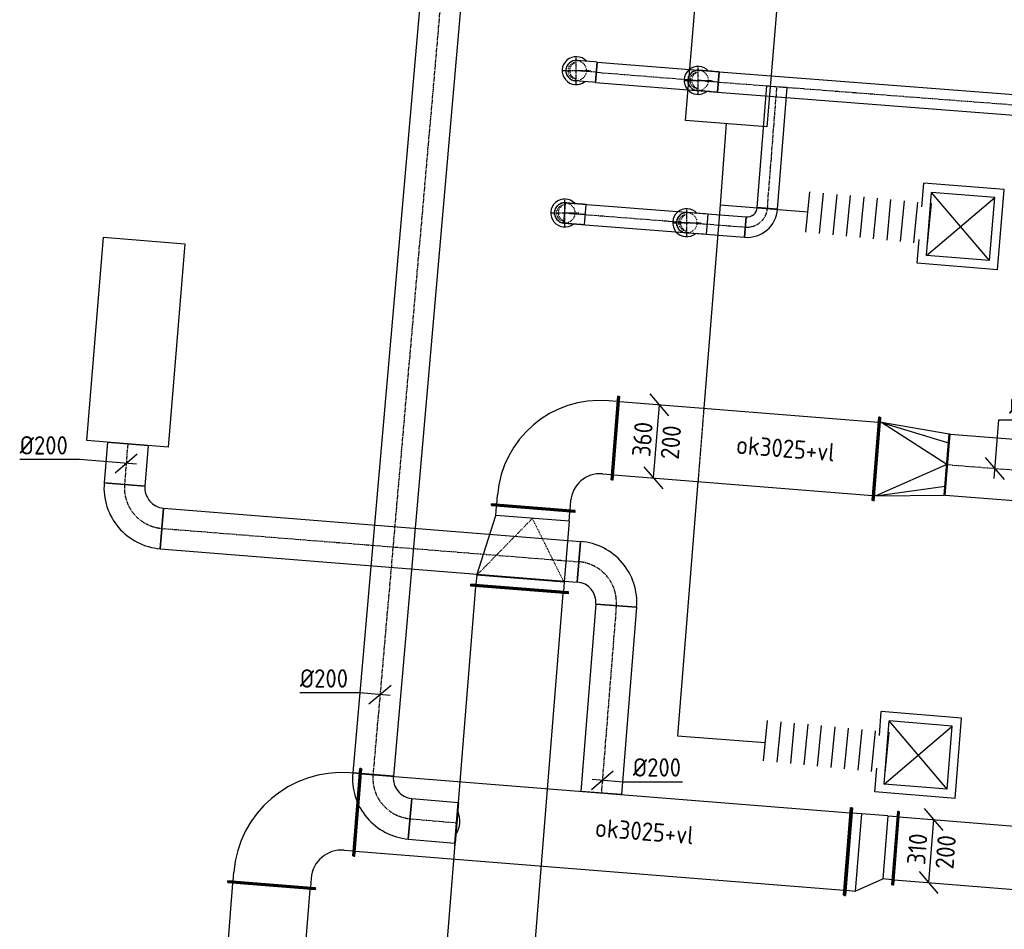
# Model space of a CAD drawing. Header units: millimetres. Extents: x -17664 to 48661, y -98 to 70975.
# Tile 50 of 62: x 9572 to 14397, y 49160 to 53620. Entities that reach past the tile are written whole.
import ezdxf

# ---------------------------------------------------------------- set-up
doc = ezdxf.new("R2010")
doc.units = ezdxf.units.MM
for name, pattern in [('CENTER2', [28.575, 19.05, -3.175, 3.175, -3.175]), ('HIDDEN2', [4.7625, 3.175, -1.5875]), ('SMALL_DASH', [1.5, 0.5, -1])]:
    doc.linetypes.add(name, pattern=pattern)
for name, color, linetype in [('WL570---_APP', 2, 'Continuous'), ('WL570---_RETOUR_D', 4, 'Continuous'), ('WL570---_RETOUR_HL', 1, 'CENTER2'), ('WL570---_RETOUR_RST', 4, 'Continuous'), ('WL570---_TOEVOER_D', 3, 'Continuous'), ('WL570---_TOEVOER_HL', 1, 'CENTER2'), ('WL570---_TOEVOER_RST', 3, 'Continuous'), ('WL570---_TOEVOER_RST_HL', 1, 'CENTER2'), ('WM570---', 1, 'Continuous'), ('WM570---_RETOUR', 1, 'Continuous'), ('WM570---_TOEVOER', 1, 'Continuous')]:
    doc.layers.add(name, color=color, linetype=linetype)
doc.styles.add('STABICAD-018', font='ISOCP.SHX', dxfattribs={"height": 90})
doc.styles.add('STABICAD-025', font='ISOCP.SHX', dxfattribs={"height": 125})

# ---------------------------------------------------------------- blocks, each defined once
blk = doc.blocks.new('*U964')
at = {"color": 0, "linetype": 'Continuous'}
for p, q in [((0, 215, -3125), (5, 215, -3125)), ((0, -215, -3125), (0, 215, -3125)), ((5, -215, -3125), (5, 215, -3125)), ((942.7, 215, -3125), (937.7, 215, -3125)), ((937.7, -215, -3125), (937.7, 215, -3125)), ((942.7, -215, -3125), (942.7, 215, -3125)), ((5, 190, -3125), (937.7, 190, -3125)), ((5, -190, -3125), (937.7, -190, -3125)), ((0, -215, -3125), (5, -215, -3125)), ((942.7, -215, -3125), (937.7, -215, -3125))]:
    blk.add_line(p, q, dxfattribs=at)
at = {"layer": 'WM570---_TOEVOER', "color": 2, "style": 'STABICAD-018'}
for tag, p in [('SECTIONCODE', (10613.3, 48842.7, 3125)), ('POSITIONCODE', (10613.3, 48842.7, 3125)), ('CODE', (10731.3, 48436.5, 3125))]:
    blk.add_attdef(tag, p, '', height=1.8, dxfattribs=at)
blk = doc.blocks.new('*U984')
at = {"color": 0, "linetype": 'Continuous'}
for p, q in [((0, 240, -2915), (5, 240, -2915)), ((0, -240, -2915), (0, 240, -2915)), ((5, -240, -2915), (5, 240, -2915)), ((5, 215, -2915), (2539.6, 215, -2915)), ((2544.6, 240, -2915), (2539.6, 240, -2915)), ((2539.6, -240, -2915), (2539.6, 240, -2915)), ((2544.6, -240, -2915), (2544.6, 240, -2915)), ((0, -240, -2915), (5, -240, -2915)), ((5, -215, -2915), (2539.6, -215, -2915)), ((2544.6, -240, -2915), (2539.6, -240, -2915))]:
    blk.add_line(p, q, dxfattribs=at)
at = {"layer": 'WM570---_RETOUR', "color": 2, "style": 'STABICAD-018'}
for tag, p in [('SECTIONCODE', (11723.5, 48986.2, 2915)), ('POSITIONCODE', (11723.5, 48986.2, 2915)), ('CODE', (11818.4, 48292.3, 2915))]:
    blk.add_attdef(tag, p, '', height=1.8, dxfattribs=at)
blk = doc.blocks.new('*U970')
at = {"color": 0, "linetype": 'Continuous'}
for p, q in [((0, 215, -3125), (5, 215, -3125)), ((0, -215, -3125), (0, 215, -3125)), ((5, -215, -3125), (5, 215, -3125)), ((2413.4, 215, -3125), (2408.4, 215, -3125)), ((2408.4, -215, -3125), (2408.4, 215, -3125)), ((2413.4, -215, -3125), (2413.4, 215, -3125)), ((5, 190, -3125), (2408.4, 190, -3125)), ((5, -190, -3125), (2408.4, -190, -3125)), ((0, -215, -3125), (5, -215, -3125)), ((2413.4, -215, -3125), (2408.4, -215, -3125))]:
    blk.add_line(p, q, dxfattribs=at)
at = {"layer": 'WM570---_TOEVOER', "color": 2, "style": 'STABICAD-018'}
for tag, p in [('SECTIONCODE', (11632.4, 49851.8, 3125)), ('POSITIONCODE', (11632.4, 49851.8, 3125)), ('CODE', (11226.2, 49733.8, 3125))]:
    blk.add_attdef(tag, p, '', height=1.8, rotation=270, dxfattribs=at)
blk = doc.blocks.new('*U965')
at = {"color": 0, "linetype": 'Continuous'}
for p, q in [((-390, 215, -3125), (-385, 215, -3125)), ((-390, -215, -3125), (-390, 215, -3125)), ((-385, -215, -3125), (-385, 215, -3125)), ((-385, 190, -3125), (-340, 190, -3125)), ((-340, -190, -3125), (-385, -190, -3125)), ((-390, -215, -3125), (-385, -215, -3125)), ((-215, -390, -3125), (-215, -385, -3125)), ((-215, -385, -3125), (215, -385, -3125)), ((-190, -340, -3125), (-190, -385, -3125)), ((190, -385, -3125), (190, -340, -3125)), ((215, -390, -3125), (215, -385, -3125)), ((-215, -390, -3125), (215, -390, -3125))]:
    blk.add_line(p, q, dxfattribs=at)
for radius in [530, 150]:
    blk.add_arc((-340, -340, -3125), radius, 360, 90, dxfattribs=at)
at = {"layer": 'WM570---_TOEVOER', "color": 2, "style": 'STABICAD-018'}
for tag in ['CODE', 'SECTIONCODE', 'POSITIONCODE']:
    blk.add_attdef(tag, (10837.6, 49764.9, 3125), '', height=1.8, dxfattribs=at)
blk = doc.blocks.new('*U960')
at = {"color": 0, "linetype": 'Continuous'}
for p, q in [((0, 100, -2915), (4547.5, 100, -2915)), ((0, -100, -2915), (0, 100, -2915)), ((4547.5, 100, -2915), (4547.5, -100, -2915)), ((0, -100, -2915), (4547.5, -100, -2915))]:
    blk.add_line(p, q, dxfattribs=at)
at = {"layer": 'WL570---_TOEVOER_HL', "linetype": 'CENTER2'}
blk.add_line((0, 0, -2915), (4547.5, 0, -2915), dxfattribs=at)
at = {"layer": 'WM570---_RETOUR', "color": 2, "style": 'STABICAD-018'}
for tag in ['CODE', 'SECTIONCODE', 'POSITIONCODE']:
    blk.add_attdef(tag, (11699.7, 54449.3, 2915), '', height=1.8, dxfattribs=at)
blk = doc.blocks.new('*U957')
at = {"color": 0, "linetype": 'Continuous'}
for p, q in [((-100, 200, -2915), (100, 200, -2915)), ((-200, -100, -2915), (-200, 100, -2915))]:
    blk.add_line(p, q, dxfattribs=at)
for radius, end in [(100, 360), (300, 0)]:
    blk.add_arc((-200, 200, -2915), radius, 270, end, dxfattribs=at)
at = {"layer": 'WL570---_TOEVOER_HL', "linetype": 'CENTER2'}
blk.add_arc((-200, 200, -2915), 200, 270, 360, dxfattribs=at)
at = {"layer": 'WM570---_RETOUR', "color": 2, "style": 'STABICAD-018'}
for tag in ['CODE', 'SECTIONCODE', 'POSITIONCODE']:
    blk.add_attdef(tag, (11285.9, 49719.9, 2915), '', height=1.8, dxfattribs=at)
blk = doc.blocks.new('*U988')
at = {"color": 0, "linetype": 'Continuous'}
for p, q in [((0, 100, -2915), (228.7, 100, -2915)), ((0, -100, -2915), (0, 100, -2915)), ((228.7, 100, -2915), (228.7, -100, -2915)), ((0, -100, -2915), (228.7, -100, -2915))]:
    blk.add_line(p, q, dxfattribs=at)
at = {"layer": 'WL570---_TOEVOER_HL', "linetype": 'CENTER2'}
blk.add_line((0, 0, -2915), (228.7, 0, -2915), dxfattribs=at)
at = {"layer": 'WM570---_RETOUR', "color": 2, "style": 'STABICAD-018'}
for tag, p in [('SECTIONCODE', (11587.5, 49844.1, 2915)), ('POSITIONCODE', (11587.5, 49844.1, 2915)), ('CODE', (11485.1, 49702.5, 2915))]:
    blk.add_attdef(tag, p, '', height=1.8, dxfattribs=at)
blk = doc.blocks.new('*U986')
at = {"color": 0, "linetype": 'Continuous'}
for p, q in [((0, 115, -2915), (0, 56.8, -2915)), ((0, 100, -2915), (1, 100, -2915)), ((0, 56.8, -2915), (0, 100, -2915)), ((1, 100, -2915), (1, -100, -2915)), ((0, 0.3, -2915), (0, 56.8, -2915)), ((0, -56.8, -2915), (0, 56.8, -2915)), ((1, 95, -2915), (1.5, 95, -2915)), ((0.2, -100, -2915), (1, -100, -2915))]:
    blk.add_line(p, q, dxfattribs=at)
at = {"color": 2, "linetype": 'SMALL_DASH'}
for p, q in [((0, -56.8, -2915), (0, 0.3, -2915)), ((0, -100, -2915), (0, -56.8, -2915)), ((0, -56.8, -2915), (0, -115, -2915)), ((0, -100, -2915), (0.2, -100, -2915))]:
    blk.add_line(p, q, dxfattribs=at)
at = {"color": 0, "linetype": 'Continuous'}
blk.add_arc((100, 0, -2915), 115, 150.3981, 209.6019, dxfattribs=at)
at = {"layer": 'WL570---_TOEVOER_HL', "linetype": 'CENTER2'}
blk.add_line((0, 0, -2915), (1, 0, -2915), dxfattribs=at)
at = {"layer": 'WM570---_RETOUR', "color": 2, "style": 'STABICAD-018'}
for tag in ['CODE', 'SECTIONCODE', 'POSITIONCODE']:
    blk.add_attdef(tag, (11714, 49682.5, 2915), '', height=1.8, dxfattribs=at)
blk = doc.blocks.new('*U978')
at = {"color": 0, "linetype": 'Continuous'}
for p, q in [((-99.6, 8.7, -2915), (-392.7, 8.7, -2915)), ((49.8, -4.4, -2915), (-99.6, 8.7, -2915)), ((-54.2, -45.5, -2915), (54.2, 45.5, -2915))]:
    blk.add_line(p, q, dxfattribs=at)
at = {"color": 0, "linetype": 'Continuous', "style": 'STABICAD-018'}
blk.add_text('%%c200', height=90, dxfattribs=at).set_placement((-392.7, 33.7, -2915))
at = {"layer": 'WM570---_RETOUR', "color": 2, "style": 'STABICAD-018'}
blk.add_attdef('CODE', (11337.7, 50311.5, 2915), '', height=1.8, dxfattribs=at)
blk = doc.blocks.new('*U948')
at = {"color": 0, "linetype": 'Continuous'}
for p, q in [((0, 100, -3000), (200, 100, -3000)), ((0, -100, -3000), (0, 100, -3000)), ((200, 100, -3000), (200, -100, -3000)), ((0, -100, -3000), (200, -100, -3000))]:
    blk.add_line(p, q, dxfattribs=at)
at = {"layer": 'WL570---_RETOUR_HL', "linetype": 'CENTER2'}
blk.add_line((0, 0, -3000), (200, 0, -3000), dxfattribs=at)
at = {"layer": 'WM570---_RETOUR', "color": 2, "style": 'STABICAD-018'}
for tag, p in [('CODE', (10101.4, 51540.5, 3000)), ('SECTIONCODE', (10244.9, 51453.5, 3000)), ('POSITIONCODE', (10244.9, 51453.5, 3000))]:
    blk.add_attdef(tag, p, '', height=1.8, dxfattribs=at)
blk = doc.blocks.new('*U950')
at = {"color": 0, "linetype": 'Continuous'}
for p, q in [((-100, 200, -3000), (100, 200, -3000)), ((-200, -100, -3000), (-200, 100, -3000))]:
    blk.add_line(p, q, dxfattribs=at)
for radius, end in [(100, 360), (300, 0)]:
    blk.add_arc((-200, 200, -3000), radius, 270, end, dxfattribs=at)
at = {"layer": 'WL570---_RETOUR_HL', "linetype": 'CENTER2'}
blk.add_arc((-200, 200, -3000), 200, 270, 0, dxfattribs=at)
at = {"layer": 'WM570---_RETOUR', "color": 2, "style": 'STABICAD-018'}
for tag, p in [('CODE', (10069.5, 51241.8, 3000)), ('SECTIONCODE', (10069.5, 51141.8, 3000)), ('POSITIONCODE', (10069.5, 51141.8, 3000))]:
    blk.add_attdef(tag, p, '', height=1.8, dxfattribs=at)
blk = doc.blocks.new('*U949')
at = {"color": 0, "linetype": 'Continuous'}
for p, q in [((0, 100, -3000), (2050, 100, -3000)), ((0, -100, -3000), (0, 100, -3000)), ((2050, 100, -3000), (2050, -100, -3000)), ((0, -100, -3000), (2050, -100, -3000))]:
    blk.add_line(p, q, dxfattribs=at)
at = {"layer": 'WL570---_RETOUR_HL', "linetype": 'CENTER2'}
blk.add_line((0, 0, -3000), (2050, 0, -3000), dxfattribs=at)
at = {"layer": 'WM570---_RETOUR', "color": 2, "style": 'STABICAD-018'}
for tag, p in [('SECTIONCODE', (11253.2, 51197.5, 3000)), ('POSITIONCODE', (11253.2, 51197.5, 3000)), ('CODE', (10268.8, 51125.8, 3000))]:
    blk.add_attdef(tag, p, '', height=1.8, dxfattribs=at)
blk = doc.blocks.new('*U951')
at = {"color": 0, "linetype": 'Continuous'}
for p, q in [((-200, -100, -3000), (-200, 100, -3000)), ((100, -200, -3000), (-100, -200, -3000))]:
    blk.add_line(p, q, dxfattribs=at)
for radius, start in [(300, 360), (100, 0)]:
    blk.add_arc((-200, -200, -3000), radius, start, 90, dxfattribs=at)
at = {"layer": 'WL570---_RETOUR_HL', "linetype": 'CENTER2'}
blk.add_arc((-200, -200, -3000), 200, 0, 90, dxfattribs=at)
at = {"layer": 'WM570---_RETOUR', "color": 2, "style": 'STABICAD-018'}
for tag in ['CODE', 'SECTIONCODE', 'POSITIONCODE']:
    blk.add_attdef(tag, (12511.6, 50946.4, 3000), '', height=1.8, dxfattribs=at)
blk = doc.blocks.new('*U953')
at = {"color": 0, "linetype": 'Continuous'}
for p, q in [((0, 100, -3000), (921.2, 100, -3000)), ((0, -100, -3000), (0, 100, -3000)), ((921.2, 100, -3000), (921.2, -100, -3000)), ((0, -100, -3000), (921.2, -100, -3000))]:
    blk.add_line(p, q, dxfattribs=at)
at = {"layer": 'WL570---_RETOUR_HL', "linetype": 'CENTER2'}
blk.add_line((0, 0, -3000), (921.2, 0, -3000), dxfattribs=at)
at = {"layer": 'WM570---_RETOUR', "color": 2, "style": 'STABICAD-018'}
for tag, p in [('CODE', (12495.7, 50747, 3000)), ('SECTIONCODE', (12615.3, 50360.8, 3000)), ('POSITIONCODE', (12615.3, 50360.8, 3000))]:
    blk.add_attdef(tag, p, '', height=1.8, dxfattribs=at)
blk = doc.blocks.new('*U952')
at = {"color": 0, "linetype": 'Continuous'}
for p, q in [((-228.9, 18.3, -3000), (-522, 18.3, -3000)), ((49.8, -4, -3000), (-228.9, 18.3, -3000)), ((-53.8, -45.9, -3000), (53.8, 45.9, -3000))]:
    blk.add_line(p, q, dxfattribs=at)
at = {"color": 0, "linetype": 'Continuous', "style": 'STABICAD-018'}
blk.add_text('%%c200', height=90, dxfattribs=at).set_placement((-522, 43.3, -3000))
at = {"layer": 'WM570---_RETOUR', "color": 2, "style": 'STABICAD-018'}
blk.add_attdef('CODE', (10093.7, 51444.8, 3000), '', height=1.8, dxfattribs=at)
blk = doc.blocks.new('*U954')
at = {"color": 0, "linetype": 'Continuous'}
for p, q in [((-53.8, -45.9, -3000), (53.8, 45.9, -3000)), ((-49.8, 4, -3000), (99.7, -8, -3000)), ((99.7, -8, -3000), (392.8, -8, -3000))]:
    blk.add_line(p, q, dxfattribs=at)
at = {"color": 0, "linetype": 'Continuous', "style": 'STABICAD-018'}
blk.add_text('%%c200', height=90, dxfattribs=at).set_placement((149.7, 17, -3000))
at = {"layer": 'WM570---_RETOUR', "color": 2, "style": 'STABICAD-018'}
blk.add_attdef('CODE', (12454.1, 50227.7, 3000), '', height=1.8, dxfattribs=at)
blk = doc.blocks.new('*U983')
at = {"color": 0, "linetype": 'Continuous'}
for p, q in [((0, 240, -2915), (5, 240, -2915)), ((0, -240, -2915), (0, 240, -2915)), ((5, -240, -2915), (5, 240, -2915)), ((50, 215, -2915), (5, 215, -2915)), ((50, 215, -2915), (350, 145, -2915)), ((50, -215, -2915), (50, 215, -2915)), ((350, 145, -2915), (395, 145, -2915)), ((350, -215, -2915), (350, 145, -2915)), ((400, 170, -2915), (395, 170, -2915)), ((395, -240, -2915), (395, 170, -2915)), ((400, -240, -2915), (400, 170, -2915)), ((0, -240, -2915), (5, -240, -2915)), ((50, -215, -2915), (5, -215, -2915)), ((350, -215, -2915), (50, -215, -2915)), ((350, -215, -2915), (395, -215, -2915)), ((400, -240, -2915), (395, -240, -2915))]:
    blk.add_line(p, q, dxfattribs=at)
at = {"color": 2, "linetype": 'SMALL_DASH'}
for p in [(50, 215, -100), (50, -215, -100)]:
    blk.add_line(p, (350, -35, 110), dxfattribs=at)
at = {"layer": 'WM570---_RETOUR', "color": 2, "style": 'STABICAD-018'}
for tag in ['CODE', 'SECTIONCODE', 'POSITIONCODE']:
    blk.add_attdef(tag, (12021.7, 50828.8, 2915), '', height=1.8, dxfattribs=at)
blk = doc.blocks.new('*U982')
at = {"color": 0, "linetype": 'Continuous'}
for p, q in [((-375, 205, -3125), (-370, 205, -3125)), ((-375, -205, -3125), (-375, 205, -3125)), ((-370, -205, -3125), (-370, 205, -3125)), ((-370, 180, -3125), (-325, 180, -3125)), ((-325, -180, -3125), (-370, -180, -3125)), ((-375, -205, -3125), (-370, -205, -3125)), ((-180, -325, -3125), (-180, -370, -3125)), ((180, -370, -3125), (180, -325, -3125)), ((-205, -375, -3125), (-205, -370, -3125)), ((-205, -370, -3125), (205, -370, -3125)), ((-205, -375, -3125), (205, -375, -3125)), ((205, -375, -3125), (205, -370, -3125))]:
    blk.add_line(p, q, dxfattribs=at)
for radius in [505, 145]:
    blk.add_arc((-325, -325, -3125), radius, 0, 90, dxfattribs=at)
at = {"layer": 'WM570---_RETOUR', "color": 2, "style": 'STABICAD-018'}
for tag, p in [('CODE', (12118.5, 51698.5, 3125)), ('SECTIONCODE', (12118.5, 51598.5, 3125)), ('POSITIONCODE', (12118.5, 51598.5, 3125))]:
    blk.add_attdef(tag, p, '', height=1.8, dxfattribs=at)
blk = doc.blocks.new('*U981')
at = {"color": 0, "linetype": 'Continuous'}
for p, q in [((0, 205, -3125), (5, 205, -3125)), ((0, -205, -3125), (0, 205, -3125)), ((5, -205, -3125), (5, 205, -3125)), ((1283.1, 205, -3125), (1278.1, 205, -3125)), ((1278.1, -205, -3125), (1278.1, 205, -3125)), ((1283.1, -205, -3125), (1283.1, 205, -3125)), ((5, 180, -3125), (1278.1, 180, -3125)), ((5, -180, -3125), (1278.1, -180, -3125)), ((0, -205, -3125), (5, -205, -3125)), ((1283.1, -205, -3125), (1278.1, -205, -3125))]:
    blk.add_line(p, q, dxfattribs=at)
at = {"layer": 'WM570---_RETOUR', "color": 2, "style": 'STABICAD-018'}
for tag, p in [('SECTIONCODE', (13008.8, 51677.8, 3125)), ('POSITIONCODE', (13008.8, 51677.8, 3125)), ('CODE', (12492.3, 51568.6, 3125))]:
    blk.add_attdef(tag, p, '', height=1.8, dxfattribs=at)
blk = doc.blocks.new('*U1267')
at = {"color": 0, "linetype": 'Continuous'}
for p, q in [((60.2, 125.6, -3125), (-31.5, 233.3, -3125)), ((-14.4, -179.4, -3125), (14.4, 179.4, -3125)), ((31.5, -233.3, -3125), (-60.2, -125.6, -3125))]:
    blk.add_line(p, q, dxfattribs=at)
at = {"color": 0, "linetype": 'Continuous', "style": 'STABICAD-018'}
for s, p in [('360', (-31.4, -78.8, -3125)), ('200', (108.1, -91.1, -3125))]:
    blk.add_text(s, height=90, rotation=85.4253, dxfattribs=at).set_placement(p)
at = {"layer": 'WL570---_APP', "color": 2, "style": 'STABICAD-018'}
blk.add_attdef('CODE', (12693.2, 51552.5, 3125), '', height=1.8, dxfattribs=at)
blk = doc.blocks.new('*U971')
at = {"color": 0, "linetype": 'Continuous'}
for p, q in [((0, 180, -3125), (5, 180, -3125)), ((0, -180, -3125), (0, 180, -3125)), ((5, -180, -3125), (5, 180, -3125)), ((5, 155, -3125), (2259.3, 155, -3125)), ((2264.3, 180, -3125), (2259.3, 180, -3125)), ((2259.3, -180, -3125), (2259.3, 180, -3125)), ((2264.3, -180, -3125), (2264.3, 180, -3125)), ((0, -180, -3125), (5, -180, -3125)), ((5, -155, -3125), (2259.3, -155, -3125)), ((2264.3, -180, -3125), (2259.3, -180, -3125))]:
    blk.add_line(p, q, dxfattribs=at)
at = {"layer": 'WM570---_TOEVOER', "color": 2, "style": 'STABICAD-018'}
for tag in ['SECTIONCODE', 'POSITIONCODE']:
    blk.add_attdef(tag, (14257.9, 49676.9, 3125), '', height=1.8, dxfattribs=at)
blk.add_attdef('CODE', (13864.6, 49557.8, 3125), '', height=1.8, rotation=270, dxfattribs=at)
blk = doc.blocks.new('*U967')
at = {"color": 0, "linetype": 'Continuous'}
for p, q in [((180.6, 250, -3125), (175.6, 250, -3125)), ((175.6, -180, -3125), (175.6, 250, -3125)), ((180.6, -180, -3125), (180.6, 250, -3125)), ((130.6, 225, -3125), (0, 155, -3125)), ((175.6, 225, -3125), (130.6, 225, -3125)), ((130.6, -155, -3125), (130.6, 225, -3125)), ((-50, 180, -3125), (-45, 180, -3125)), ((-50, -180, -3125), (-50, 180, -3125)), ((-45, -180, -3125), (-45, 180, -3125)), ((-45, 155, -3125), (0, 155, -3125)), ((0, -155, -3125), (0, 155, -3125)), ((-50, -180, -3125), (-45, -180, -3125)), ((0, -155, -3125), (-45, -155, -3125)), ((0, -155, -3125), (130.6, -155, -3125)), ((130.6, -155, -3125), (175.6, -155, -3125)), ((180.6, -180, -3125), (175.6, -180, -3125))]:
    blk.add_line(p, q, dxfattribs=at)
at = {"layer": 'WM570---_TOEVOER', "color": 2, "style": 'STABICAD-018'}
for tag in ['SECTIONCODE', 'CODE', 'POSITIONCODE']:
    blk.add_attdef(tag, (13814.7, 49561.8, 3125), '', height=1.8, dxfattribs=at)
blk = doc.blocks.new('*U1258')
at = {"color": 0, "linetype": 'Continuous'}
for p, q in [((58.2, 100.7, -3125), (-33.5, 208.3, -3125)), ((-12.4, -154.5, -3125), (12.4, 154.5, -3125)), ((33.5, -208.3, -3125), (-58.2, -100.7, -3125))]:
    blk.add_line(p, q, dxfattribs=at)
at = {"color": 0, "linetype": 'Continuous', "style": 'STABICAD-018'}
for s, p in [('310', (-30.7, -69.8, -3125)), ('200', (108.1, -91.1, -3125))]:
    blk.add_text(s, height=90, rotation=85.4253, dxfattribs=at).set_placement(p)
at = {"layer": 'WL570---_APP', "color": 2, "style": 'STABICAD-018'}
blk.add_attdef('CODE', (14039.9, 49543.8, 3125), '', height=1.8, dxfattribs=at)
blk = doc.blocks.new('*U989')
at = {"color": 0, "linetype": 'Continuous'}
for p, q in [((-5, 205, -3125), (0, 205, -3125)), ((-5, -205, -3125), (-5, 205, -3125)), ((0, -205, -3125), (0, 205, -3125)), ((5, 180, -3125), (0, 180, -3125)), ((340, 0, -3125), (5, 180, -3125)), ((5, 180, -3125), (340, 106.1, -3125)), ((340, 150, -3125), (5, 180, -3125)), ((345, 150, -3125), (340, 150, -3125)), ((340, -150, -3125), (340, 150, -3125)), ((345, -150, -3125), (345, 150, -3125)), ((340, 0, -3125), (5, -180, -3125)), ((5, -180, -3125), (340, -106.1, -3125)), ((5, -180, -3125), (0, -180, -3125)), ((5, -180, -3125), (340, -150, -3125)), ((345, -150, -3125), (340, -150, -3125)), ((-5, -205, -3125), (0, -205, -3125))]:
    blk.add_line(p, q, dxfattribs=at)
at = {"layer": 'WM570---_RETOUR', "color": 2, "style": 'STABICAD-018'}
for tag, p in [('CODE', (13776.3, 51565.9, 3125)), ('SECTIONCODE', (13776.3, 51465.9, 3125)), ('POSITIONCODE', (13776.3, 51465.9, 3125))]:
    blk.add_attdef(tag, p, '', height=1.8, dxfattribs=at)
blk = doc.blocks.new('*U994')
at = {"color": 0, "linetype": 'Continuous'}
for p, q in [((0, 150, -3125), (3160.4, 150, -3125)), ((0, -150, -3125), (0, 150, -3125)), ((3160.4, 150, -3125), (3160.4, -150, -3125)), ((0, -150, -3125), (3160.4, -150, -3125))]:
    blk.add_line(p, q, dxfattribs=at)
at = {"layer": 'WL570---_TOEVOER_HL', "linetype": 'CENTER2'}
blk.add_line((0, 0, -3125), (3160.4, 0, -3125), dxfattribs=at)
at = {"layer": 'WM570---_RETOUR', "color": 2, "style": 'STABICAD-018'}
for tag in ['CODE', 'SECTIONCODE', 'POSITIONCODE']:
    blk.add_attdef(tag, (14120.2, 51438.4, 3125), '', height=1.8, dxfattribs=at)
blk = doc.blocks.new('*U1272')
at = {"color": 0, "linetype": 'Continuous'}
for p, q in [((-4, -49.8, -3125), (19.1, 238.9, -3125)), ((19.1, 238.9, -3125), (312.2, 238.9, -3125)), ((45.9, -53.8, -3125), (-45.9, 53.8, -3125))]:
    blk.add_line(p, q, dxfattribs=at)
at = {"color": 0, "linetype": 'Continuous', "style": 'STABICAD-018'}
blk.add_text('%%c300', height=90, dxfattribs=at).set_placement((69.1, 263.9, -3125))
at = {"layer": 'WL570---_APP', "color": 2, "style": 'STABICAD-018'}
blk.add_attdef('CODE', (14351.7, 51419.8, 3125), '', height=1.8, dxfattribs=at)
blk = doc.blocks.new('*U1237')
at = {"color": 0, "linetype": 'Continuous'}
for p, q in [((197.5, 197.5, -2700), (-197.5, 197.5, -2700)), ((-197.5, 80, -2700), (-197.5, 197.5, -2700)), ((197.5, -197.5, -2700), (197.5, 197.5, -2700)), ((155, 155, -2700), (-155, 155, -2700)), ((-155, -155, -2700), (-155, 155, -2700)), ((155, -155, -2700), (-155, 155, -2700)), ((-155, -155, -2700), (155, 155, -2700)), ((155, -155, -2700), (155, 155, -2700)), ((-197.5, -197.5, -2700), (-197.5, -80, -2700)), ((155, -155, -2700), (-155, -155, -2700)), ((197.5, -197.5, -2700), (-197.5, -197.5, -2700))]:
    blk.add_line(p, q, dxfattribs=at)
at = {"layer": 'WL570---_TOEVOER_RST_HL', "linetype": 'CENTER2'}
blk.add_circle((0, 0, -2700), 0.0125, dxfattribs=at)
at = {"layer": 'WM570---', "color": 1, "style": 'STABICAD-018'}
blk.add_attdef('PRODUCTCODE', (9978.6, 24204, 2700), '', height=1.8, rotation=355.4, dxfattribs=at)
at = {"layer": 'WM570---', "color": 2}
for tag, p, style in [('CODE', (9946.8, 23809.3, 2700), 'STABICAD-018'), ('SECTIONCODE', (9938.8, 23709.6, 2700), 'STABICAD-025'), ('MATERIALCODE', (9938.8, 23709.6, 2700), 'STABICAD-025'), ('POSITIONCODE', (9938.8, 23709.6, 2700), 'STABICAD-025'), ('FLOWPREFIX', (9921.4, 23213.4, 2700), 'STABICAD-018'), ('FLOW', (9943.9, 23211.6, 2700), 'STABICAD-018'), ('FLOWSUFFIX', (10109.9, 23198.3, 2700), 'STABICAD-018')]:
    blk.add_attdef(tag, p, '', height=1.8, rotation=355.4, dxfattribs=dict(at, style=style))
blk = doc.blocks.new('*U1240')
at = {"color": 0, "linetype": 'Continuous'}
for p, q in [((0, -100, -3000), (0, 100, -3000)), ((66.4, 100, -3000), (66.4, -100, -3000)), ((132.7, 100, -3000), (132.7, -100, -3000)), ((199.1, 100, -3000), (199.1, -100, -3000)), ((265.5, 100, -3000), (265.5, -100, -3000)), ((331.8, 100, -3000), (331.8, -100, -3000)), ((398.2, 100, -3000), (398.2, -100, -3000)), ((464.6, 100, -3000), (464.6, -100, -3000)), ((530.9, 100, -3000), (530.9, -100, -3000)), ((597.3, 100, -3000), (597.3, -100, -3000))]:
    blk.add_line(p, q, dxfattribs=at)
at = {"layer": 'WL570---_TOEVOER_D', "color": 2, "style": 'STABICAD-018'}
for tag in ['CODE', 'SECTIONCODE', 'POSITIONCODE']:
    blk.add_attdef(tag, (13434.3, 52676.9, 3000), '', height=1.8, dxfattribs=at)
blk = doc.blocks.new('*U1314')
at = {"color": 0, "linetype": 'Continuous'}
blk.add_arc((0, 0, -2700), 68.5, 42.3055, 308.545, dxfattribs=at)
at = {"layer": 'WM570---_RETOUR', "color": 2, "style": 'STABICAD-018'}
for tag, p in [('CODE', (3601.8, 56684.3, 2700)), ('SECTIONCODE', (3601.8, 56584.3, 2700)), ('MATERIALCODE', (3601.8, 56584.3, 2700)), ('POSITIONCODE', (3601.8, 56584.3, 2700)), ('FLOWPREFIX', (3831.5, 56544.3, 2700)), ('FLOW', (3854, 56544.3, 2700)), ('FLOWSUFFIX', (3912.6, 56544.3, 2700))]:
    blk.add_attdef(tag, p, '', height=1.8, dxfattribs=at)
at = {"layer": 'WM570---_RETOUR', "color": 1, "style": 'STABICAD-018'}
blk.add_attdef('PRODUCTCODE', (3394.6, 56624.3, 2700), '', height=1.8, dxfattribs=at)
blk = doc.blocks.new('*U1315')
at = {"color": 0, "linetype": 'Continuous'}
for p, q in [((-100, 50, -3000), (-86.8, 50, -3000)), ((-100, -50, -3000), (-100, 50, -3000)), ((-86.8, 50, -3000), (-61.4, 50, -3000)), ((-61.4, 50, -3000), (-38.6, 50, -3000)), ((-38.6, 50, -3000), (-20, 50, -3000)), ((-20, 50, -3000), (-6.8, 50, -3000)), ((-6.8, 50, -3000), (0, 50, -3000)), ((-100, -50, -3000), (-86.8, -50, -3000)), ((-86.8, -50, -3000), (-61.4, -50, -3000)), ((-61.4, -50, -3000), (-38.6, -50, -3000)), ((-38.6, -50, -3000), (-20, -50, -3000)), ((-20, -50, -3000), (-6.8, -50, -3000)), ((-6.8, -50, -3000), (0, -50, -3000))]:
    blk.add_line(p, q, dxfattribs=at)
blk.add_arc((0, 0, -3000), 50, 270, 90, dxfattribs=at)
at = {"layer": 'WL570---_RETOUR_HL', "linetype": 'CENTER2'}
blk.add_line((-100, 0, -3000), (0, 0, -3000), dxfattribs=at)
at = {"layer": 'WM570---_RETOUR', "color": 2, "style": 'STABICAD-018'}
for tag in ['CODE', 'SECTIONCODE', 'POSITIONCODE']:
    blk.add_attdef(tag, (3601.8, 56584.3, 3000), '', height=1.8, dxfattribs=at)
blk = doc.blocks.new('*U1316')
at = {"layer": 'WL570---_RETOUR_HL', "linetype": 'CENTER2'}
for p, q in [((5.6, -69.8), (-5.6, 69.8)), ((69.8, 5.6), (-69.8, -5.6))]:
    blk.add_line(p, q, dxfattribs=at)
at = {"layer": 'WL570---_RETOUR_HL', "linetype": 'SMALL_DASH'}
blk.add_circle((0, 0, -2900), 50, dxfattribs=at)
at = {"layer": 'WL570---_RETOUR_HL', "linetype": 'CENTER2'}
blk.add_circle((0, 0, -2900), 0.0125, dxfattribs=at)
at = {"layer": 'WL570---_RETOUR_HL', "linetype": 'SMALL_DASH'}
for centre, radius, start, end in [((0, 0, -2900), 40, 184.5747, 4.5747), ((-0.8, 9.5, -2900), 41.1, 197.9259, 351.2236)]:
    blk.add_arc(centre, radius, start, end, dxfattribs=at)
at = {"layer": 'WM570---_RETOUR', "color": 2, "style": 'STABICAD-018'}
for tag in ['CODE', 'SECTIONCODE', 'POSITIONCODE']:
    blk.add_attdef(tag, (3601.8, 56584.3, 2900), '', height=1.8, dxfattribs=at)
blk = doc.blocks.new('*U1317')
at = {"color": 0, "linetype": 'Continuous'}
blk.add_arc((0, 0, -2700), 68.5, 42.3055, 308.545, dxfattribs=at)
at = {"layer": 'WM570---_RETOUR', "color": 2, "style": 'STABICAD-018'}
for tag, p in [('CODE', (3601.8, 56684.3, 2700)), ('SECTIONCODE', (3601.8, 56584.3, 2700)), ('MATERIALCODE', (3601.8, 56584.3, 2700)), ('POSITIONCODE', (3601.8, 56584.3, 2700)), ('FLOWPREFIX', (3831.5, 56544.3, 2700)), ('FLOW', (3854, 56544.3, 2700)), ('FLOWSUFFIX', (3912.6, 56544.3, 2700))]:
    blk.add_attdef(tag, p, '', height=1.8, dxfattribs=at)
at = {"layer": 'WM570---_RETOUR', "color": 1, "style": 'STABICAD-018'}
blk.add_attdef('PRODUCTCODE', (3394.6, 56624.3, 2700), '', height=1.8, dxfattribs=at)
blk = doc.blocks.new('*U1318')
at = {"color": 0, "linetype": 'Continuous'}
for p, q in [((-100, 50, -3000), (-86.8, 50, -3000)), ((-100, -50, -3000), (-100, 50, -3000)), ((-86.8, 50, -3000), (-61.4, 50, -3000)), ((-61.4, 50, -3000), (-38.6, 50, -3000)), ((-38.6, 50, -3000), (-20, 50, -3000)), ((-20, 50, -3000), (-6.8, 50, -3000)), ((-6.8, 50, -3000), (0, 50, -3000)), ((-100, -50, -3000), (-86.8, -50, -3000)), ((-86.8, -50, -3000), (-61.4, -50, -3000)), ((-61.4, -50, -3000), (-38.6, -50, -3000)), ((-38.6, -50, -3000), (-20, -50, -3000)), ((-20, -50, -3000), (-6.8, -50, -3000)), ((-6.8, -50, -3000), (0, -50, -3000))]:
    blk.add_line(p, q, dxfattribs=at)
blk.add_arc((0, 0, -3000), 50, 270, 90, dxfattribs=at)
at = {"layer": 'WL570---_RETOUR_HL', "linetype": 'CENTER2'}
blk.add_line((-100, 0, -3000), (0, 0, -3000), dxfattribs=at)
at = {"layer": 'WM570---_RETOUR', "color": 2, "style": 'STABICAD-018'}
for tag in ['CODE', 'SECTIONCODE', 'POSITIONCODE']:
    blk.add_attdef(tag, (3601.8, 56584.3, 3000), '', height=1.8, dxfattribs=at)
blk = doc.blocks.new('*U1319')
at = {"layer": 'WL570---_RETOUR_HL', "linetype": 'CENTER2'}
for p, q in [((5.6, -69.8), (-5.6, 69.8)), ((69.8, 5.6), (-69.8, -5.6))]:
    blk.add_line(p, q, dxfattribs=at)
at = {"layer": 'WL570---_RETOUR_HL', "linetype": 'SMALL_DASH'}
blk.add_circle((0, 0, -2900), 50, dxfattribs=at)
at = {"layer": 'WL570---_RETOUR_HL', "linetype": 'CENTER2'}
blk.add_circle((0, 0, -2900), 0.0125, dxfattribs=at)
at = {"layer": 'WL570---_RETOUR_HL', "linetype": 'SMALL_DASH'}
for centre, radius, start, end in [((0, 0, -2900), 40, 184.5747, 4.5747), ((-0.8, 9.5, -2900), 41.1, 197.9259, 351.2236)]:
    blk.add_arc(centre, radius, start, end, dxfattribs=at)
at = {"layer": 'WM570---_RETOUR', "color": 2, "style": 'STABICAD-018'}
for tag in ['CODE', 'SECTIONCODE', 'POSITIONCODE']:
    blk.add_attdef(tag, (3601.8, 56584.3, 2900), '', height=1.8, dxfattribs=at)
blk = doc.blocks.new('*U1320')
at = {"color": 0, "linetype": 'Continuous'}
blk.add_arc((0, 0, -2700), 68.5, 42.3055, 308.545, dxfattribs=at)
at = {"layer": 'WM570---_RETOUR', "color": 2, "style": 'STABICAD-018'}
for tag, p in [('CODE', (3601.8, 56684.3, 2700)), ('SECTIONCODE', (3601.8, 56584.3, 2700)), ('MATERIALCODE', (3601.8, 56584.3, 2700)), ('POSITIONCODE', (3601.8, 56584.3, 2700)), ('FLOWPREFIX', (3831.5, 56544.3, 2700)), ('FLOW', (3854, 56544.3, 2700)), ('FLOWSUFFIX', (3912.6, 56544.3, 2700))]:
    blk.add_attdef(tag, p, '', height=1.8, dxfattribs=at)
at = {"layer": 'WM570---_RETOUR', "color": 1, "style": 'STABICAD-018'}
blk.add_attdef('PRODUCTCODE', (3394.6, 56624.3, 2700), '', height=1.8, dxfattribs=at)
blk = doc.blocks.new('*U1321')
at = {"color": 0, "linetype": 'Continuous'}
for p, q in [((-100, 50, -3000), (-86.8, 50, -3000)), ((-100, -50, -3000), (-100, 50, -3000)), ((-86.8, 50, -3000), (-61.4, 50, -3000)), ((-61.4, 50, -3000), (-38.6, 50, -3000)), ((-38.6, 50, -3000), (-20, 50, -3000)), ((-20, 50, -3000), (-6.8, 50, -3000)), ((-6.8, 50, -3000), (0, 50, -3000)), ((-100, -50, -3000), (-86.8, -50, -3000)), ((-86.8, -50, -3000), (-61.4, -50, -3000)), ((-61.4, -50, -3000), (-38.6, -50, -3000)), ((-38.6, -50, -3000), (-20, -50, -3000)), ((-20, -50, -3000), (-6.8, -50, -3000)), ((-6.8, -50, -3000), (0, -50, -3000))]:
    blk.add_line(p, q, dxfattribs=at)
blk.add_arc((0, 0, -3000), 50, 270, 90, dxfattribs=at)
at = {"layer": 'WL570---_RETOUR_HL', "linetype": 'CENTER2'}
blk.add_line((-100, 0, -3000), (0, 0, -3000), dxfattribs=at)
at = {"layer": 'WM570---_RETOUR', "color": 2, "style": 'STABICAD-018'}
for tag in ['CODE', 'SECTIONCODE', 'POSITIONCODE']:
    blk.add_attdef(tag, (3601.8, 56584.3, 3000), '', height=1.8, dxfattribs=at)
blk = doc.blocks.new('*U1322')
at = {"layer": 'WL570---_RETOUR_HL', "linetype": 'CENTER2'}
for p, q in [((5.6, -69.8), (-5.6, 69.8)), ((69.8, 5.6), (-69.8, -5.6))]:
    blk.add_line(p, q, dxfattribs=at)
at = {"layer": 'WL570---_RETOUR_HL', "linetype": 'SMALL_DASH'}
blk.add_circle((0, 0, -2900), 50, dxfattribs=at)
at = {"layer": 'WL570---_RETOUR_HL', "linetype": 'CENTER2'}
blk.add_circle((0, 0, -2900), 0.0125, dxfattribs=at)
at = {"layer": 'WL570---_RETOUR_HL', "linetype": 'SMALL_DASH'}
for centre, radius, start, end in [((0, 0, -2900), 40, 184.5747, 4.5747), ((-0.8, 9.5, -2900), 41.1, 197.9259, 351.2236)]:
    blk.add_arc(centre, radius, start, end, dxfattribs=at)
at = {"layer": 'WM570---_RETOUR', "color": 2, "style": 'STABICAD-018'}
for tag in ['CODE', 'SECTIONCODE', 'POSITIONCODE']:
    blk.add_attdef(tag, (3601.8, 56584.3, 2900), '', height=1.8, dxfattribs=at)
blk = doc.blocks.new('*U1323')
at = {"color": 0, "linetype": 'Continuous'}
blk.add_arc((0, 0, -2700), 68.5, 42.3055, 308.545, dxfattribs=at)
at = {"layer": 'WM570---_RETOUR', "color": 2, "style": 'STABICAD-018'}
for tag, p in [('CODE', (3601.8, 56684.3, 2700)), ('SECTIONCODE', (3601.8, 56584.3, 2700)), ('MATERIALCODE', (3601.8, 56584.3, 2700)), ('POSITIONCODE', (3601.8, 56584.3, 2700)), ('FLOWPREFIX', (3831.5, 56544.3, 2700)), ('FLOW', (3854, 56544.3, 2700)), ('FLOWSUFFIX', (3912.6, 56544.3, 2700))]:
    blk.add_attdef(tag, p, '', height=1.8, dxfattribs=at)
at = {"layer": 'WM570---_RETOUR', "color": 1, "style": 'STABICAD-018'}
blk.add_attdef('PRODUCTCODE', (3394.6, 56624.3, 2700), '', height=1.8, dxfattribs=at)
blk = doc.blocks.new('*U1324')
at = {"color": 0, "linetype": 'Continuous'}
for p, q in [((-100, 50, -3000), (-86.8, 50, -3000)), ((-100, -50, -3000), (-100, 50, -3000)), ((-86.8, 50, -3000), (-61.4, 50, -3000)), ((-61.4, 50, -3000), (-38.6, 50, -3000)), ((-38.6, 50, -3000), (-20, 50, -3000)), ((-20, 50, -3000), (-6.8, 50, -3000)), ((-6.8, 50, -3000), (0, 50, -3000)), ((-100, -50, -3000), (-86.8, -50, -3000)), ((-86.8, -50, -3000), (-61.4, -50, -3000)), ((-61.4, -50, -3000), (-38.6, -50, -3000)), ((-38.6, -50, -3000), (-20, -50, -3000)), ((-20, -50, -3000), (-6.8, -50, -3000)), ((-6.8, -50, -3000), (0, -50, -3000))]:
    blk.add_line(p, q, dxfattribs=at)
blk.add_arc((0, 0, -3000), 50, 270, 90, dxfattribs=at)
at = {"layer": 'WL570---_RETOUR_HL', "linetype": 'CENTER2'}
blk.add_line((-100, 0, -3000), (0, 0, -3000), dxfattribs=at)
at = {"layer": 'WM570---_RETOUR', "color": 2, "style": 'STABICAD-018'}
for tag in ['CODE', 'SECTIONCODE', 'POSITIONCODE']:
    blk.add_attdef(tag, (3601.8, 56584.3, 3000), '', height=1.8, dxfattribs=at)
blk = doc.blocks.new('*U1325')
at = {"layer": 'WL570---_RETOUR_HL', "linetype": 'CENTER2'}
for p, q in [((5.6, -69.8), (-5.6, 69.8)), ((69.8, 5.6), (-69.8, -5.6))]:
    blk.add_line(p, q, dxfattribs=at)
at = {"layer": 'WL570---_RETOUR_HL', "linetype": 'SMALL_DASH'}
blk.add_circle((0, 0, -2900), 50, dxfattribs=at)
at = {"layer": 'WL570---_RETOUR_HL', "linetype": 'CENTER2'}
blk.add_circle((0, 0, -2900), 0.0125, dxfattribs=at)
at = {"layer": 'WL570---_RETOUR_HL', "linetype": 'SMALL_DASH'}
for centre, radius, start, end in [((0, 0, -2900), 40, 184.5747, 4.5747), ((-0.8, 9.5, -2900), 41.1, 197.9259, 351.2236)]:
    blk.add_arc(centre, radius, start, end, dxfattribs=at)
at = {"layer": 'WM570---_RETOUR', "color": 2, "style": 'STABICAD-018'}
for tag in ['CODE', 'SECTIONCODE', 'POSITIONCODE']:
    blk.add_attdef(tag, (3601.8, 56584.3, 2900), '', height=1.8, dxfattribs=at)
blk = doc.blocks.new('*U1326')
at = {"color": 0, "linetype": 'Continuous'}
for p, q in [((0, 50, -3000), (599.7, 50, -3000)), ((0, -50, -3000), (0, 50, -3000)), ((599.7, 50, -3000), (599.7, -50, -3000)), ((0, -50, -3000), (599.7, -50, -3000))]:
    blk.add_line(p, q, dxfattribs=at)
at = {"layer": 'WL570---_TOEVOER_HL', "linetype": 'CENTER2'}
blk.add_line((0, 0, -3000), (599.7, 0, -3000), dxfattribs=at)
at = {"layer": 'WL570---_TOEVOER_D', "color": 2, "style": 'STABICAD-018'}
for tag in ['CODE', 'SECTIONCODE', 'POSITIONCODE']:
    blk.add_attdef(tag, (12398.5, 53362, 3000), '', height=1.8, dxfattribs=at)
blk = doc.blocks.new('*U1327')
at = {"color": 0, "linetype": 'Continuous'}
for p, q in [((0, 50, -3000), (2450.1, 50, -3000)), ((0, -50, -3000), (0, 50, -3000)), ((2450.1, 50, -3000), (2450.1, -50, -3000)), ((0, -50, -3000), (2450.1, -50, -3000))]:
    blk.add_line(p, q, dxfattribs=at)
at = {"layer": 'WL570---_TOEVOER_HL', "linetype": 'CENTER2'}
blk.add_line((0, 0, -3000), (2450.1, 0, -3000), dxfattribs=at)
at = {"layer": 'WL570---_TOEVOER_D', "color": 2, "style": 'STABICAD-018'}
for tag in ['CODE', 'SECTIONCODE', 'POSITIONCODE']:
    blk.add_attdef(tag, (12996.2, 53314, 3000), '', height=1.8, dxfattribs=at)
blk = doc.blocks.new('*U1330')
at = {"color": 0, "linetype": 'Continuous'}
for p, q in [((0, 50, -3000), (888.6, 50, -3000)), ((0, -50, -3000), (0, 50, -3000)), ((888.6, 50, -3000), (888.6, -50, -3000)), ((0, -50, -3000), (888.6, -50, -3000))]:
    blk.add_line(p, q, dxfattribs=at)
at = {"layer": 'WL570---_TOEVOER_HL', "linetype": 'CENTER2'}
blk.add_line((0, 0, -3000), (888.6, 0, -3000), dxfattribs=at)
at = {"layer": 'WL570---_TOEVOER_D', "color": 2, "style": 'STABICAD-018'}
for tag in ['CODE', 'SECTIONCODE', 'POSITIONCODE']:
    blk.add_attdef(tag, (12242.8, 52672.3, 3000), '', height=1.8, dxfattribs=at)
blk = doc.blocks.new('*U1328')
at = {"color": 0, "linetype": 'Continuous'}
for p, q in [((-50, 100, -3000), (50, 100, -3000)), ((-100, -50, -3000), (-100, 50, -3000))]:
    blk.add_line(p, q, dxfattribs=at)
for radius in [50, 150]:
    blk.add_arc((-100, 100, -3000), radius, 270, 360, dxfattribs=at)
at = {"layer": 'WL570---_TOEVOER_HL', "linetype": 'CENTER2'}
blk.add_arc((-100, 100, -3000), 100, 270, 0, dxfattribs=at)
at = {"layer": 'WL570---_TOEVOER_D', "color": 2, "style": 'STABICAD-018'}
for tag in ['CODE', 'SECTIONCODE', 'POSITIONCODE']:
    blk.add_attdef(tag, (13228.4, 52595.1, 3000), '', height=1.8, dxfattribs=at)
blk = doc.blocks.new('*U1329')
at = {"color": 0, "linetype": 'Continuous'}
for p, q in [((0, 50, -3000), (599, 50, -3000)), ((0, -50, -3000), (0, 50, -3000)), ((599, 50, -3000), (599, -50, -3000)), ((0, -50, -3000), (599, -50, -3000))]:
    blk.add_line(p, q, dxfattribs=at)
at = {"layer": 'WL570---_TOEVOER_HL', "linetype": 'CENTER2'}
blk.add_line((0, 0, -3000), (599, 0, -3000), dxfattribs=at)
at = {"layer": 'WL570---_TOEVOER_D', "color": 2, "style": 'STABICAD-018'}
for tag in ['CODE', 'SECTIONCODE', 'POSITIONCODE']:
    blk.add_attdef(tag, (13236.2, 52694.8, 3000), '', height=1.8, dxfattribs=at)

msp = doc.modelspace()

# ---------------------------------------------------------------- linework, layer by layer
at = {"layer": 'WL570---_APP', "color": 2, "elevation": 3000}
msp.add_lwpolyline([(12917.5, 54122.9), (13316.3, 54091), (13234.1, 53094.3), (12835.4, 53126.2)], close=True, dxfattribs=at)
at = {"layer": 'WL570---_APP', "color": 2}
msp.add_lwpolyline([(9982.6, 52553.2), (10381.3, 52521.3), (10299.2, 51524.6), (9900.5, 51556.5)], close=True, dxfattribs=at)
at = {"layer": 'WL570---_TOEVOER_D', "elevation": 3000}
for points in [[(13034.8, 53110.3), (13004.6, 52711.4), (13434.3, 52677)], [(13004.6, 52711.4), (12924.6, 51714.6)], [(12895.8, 51355.8), (12795.8, 50109.4), (13225.5, 50076)]]:
    msp.add_lwpolyline(points, dxfattribs=at)
at = {"layer": 'WL570---_TOEVOER_D', "color": 1, "linetype": 'HIDDEN2', "elevation": 3000}
msp.add_lwpolyline([(12924.6, 51714.6), (12895.9, 51355.8)], dxfattribs=at)

# ---------------------------------------------------------------- block references
at = {"layer": 'WL570---_RETOUR_D', "linetype": 'Continuous'}
for name, p, rotation in [('*U1316', (12298.8, 53369.9, 2900), 265.4252666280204), ('*U1315', (12298.8, 53369.9, 3000), 175.4252666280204), ('*U1322', (12896.6, 53322, 2900), 265.4252666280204), ('*U1321', (12896.6, 53322, 3000), 175.4252666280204), ('*U1319', (12242.8, 52672.3, 2900), 265.4252666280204), ('*U1318', (12242.8, 52672.3, 3000), 175.4252666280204), ('*U1325', (12840.9, 52624.3, 2900), 265.4252666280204), ('*U1324', (12840.9, 52624.3, 3000), 175.4252666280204), ('*U948', (10101.4, 51540.5, 3000), 265.4252666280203), ('*U950', (10069.5, 51141.8, 3000), 265.4252666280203), ('*U949', (10268.8, 51125.8, 3000), 355.4252666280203), ('*U951', (12511.6, 50946.4, 3000), 355.4252666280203), ('*U953', (12495.7, 50747, 3000), 265.4252666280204), ('*U965', (10837.6, 49764.9, 3125), 85.42526662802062), ('*U970', (11226.2, 49733.8, 3125), 355.4252666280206), ('*U967', (13814.7, 49561.8, 3125), 175.4252666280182), ('*U971', (13864.6, 49557.8, 3125), 355.4252666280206), ('*U964', (10731.3, 48436.5, 3125), 85.42526662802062)]:
    msp.add_blockref(name, p, dxfattribs=dict(at, rotation=rotation))
at = {"layer": 'WL570---_RETOUR_RST', "linetype": 'Continuous'}
for name, p in [('*U1314', (12298.8, 53369.9, 2700)), ('*U1320', (12896.6, 53322, 2700)), ('*U1317', (12242.8, 52672.3, 2700)), ('*U1323', (12840.9, 52624.3, 2700))]:
    msp.add_blockref(name, p, dxfattribs=at)
at = {"layer": 'WL570---_TOEVOER_D', "linetype": 'Continuous'}
for name, p, rotation in [('*U960', (11699.7, 54449.3, 2915), 265.0000000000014), ('*U1326', (12398.5, 53362, 3000), 355.4158372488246), ('*U1327', (12996.2, 53314, 3000), 355.5949627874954), ('*U1329', (13236.2, 52694.8, 3000), 85.52473968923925), ('*U1240', (13434.3, 52676.9, 3000), 354.4275181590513), ('*U1330', (12242.8, 52672.3, 3000), 355.5247396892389), ('*U1328', (13228.4, 52595.1, 3000), 355.5247396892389), ('*U982', (12118.5, 51598.5, 3125), 85.42526662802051), ('*U981', (12492.3, 51568.6, 3125), 355.4252666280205), ('*U989', (13776.3, 51465.9, 3125), 355.4252666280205), ('*U994', (14120.2, 51438.4, 3125), 355.4252666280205), ('*U983', (12021.7, 50828.8, 2915), 85.42526662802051), ('*U984', (11818.4, 48292.3, 2915), 85.42526662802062), ('*U1240', (13226.4, 50085.2, -50), 354.4275181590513), ('*U957', (11285.9, 49719.9, 2915), 265.0000000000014), ('*U988', (11485.1, 49702.5, 2915), 355.0000000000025), ('*U986', (11714, 49682.5, 2915), 175.2835110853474)]:
    msp.add_blockref(name, p, dxfattribs=dict(at, rotation=rotation))
at = {"layer": 'WL570---_TOEVOER_RST', "linetype": 'Continuous', "rotation": 355.3999999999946}
for p in [(14183.3, 52606.4, -350), (13975.3, 50014.8, -350)]:
    msp.add_blockref('*U1237', p, dxfattribs=at)
at = {"layer": 'WM570---_RETOUR', "linetype": 'Continuous'}
for name, p in [('*U952', (10093.7, 51444.8, 3000)), ('*U954', (12427.2, 49892.1, 3000)), ('*U1258', (14039.9, 49543.8, 3125))]:
    msp.add_blockref(name, p, dxfattribs=at)
at = {"layer": 'WM570---_TOEVOER', "linetype": 'Continuous'}
for name, p in [('*U1267', (12693.2, 51552.5, 3125)), ('*U1272', (14351.7, 51419.8, 3125)), ('*U978', (11337.7, 50311.5, 2915))]:
    msp.add_blockref(name, p, dxfattribs=at)

# ---------------------------------------------------------------- texts
at = {"layer": 'WM570---_RETOUR', "style": 'STABICAD-018'}
msp.add_text('ok3025+vl', height=90, rotation=355.4253, dxfattribs=at).set_placement((12388.7, 49615, 2975))
at = {"layer": 'WM570---_TOEVOER', "style": 'STABICAD-018'}
msp.add_text('ok3025+vl', height=90, rotation=355.4253, dxfattribs=at).set_placement((13080.1, 51492.2, 2975))

doc.saveas('drawing.dxf')
